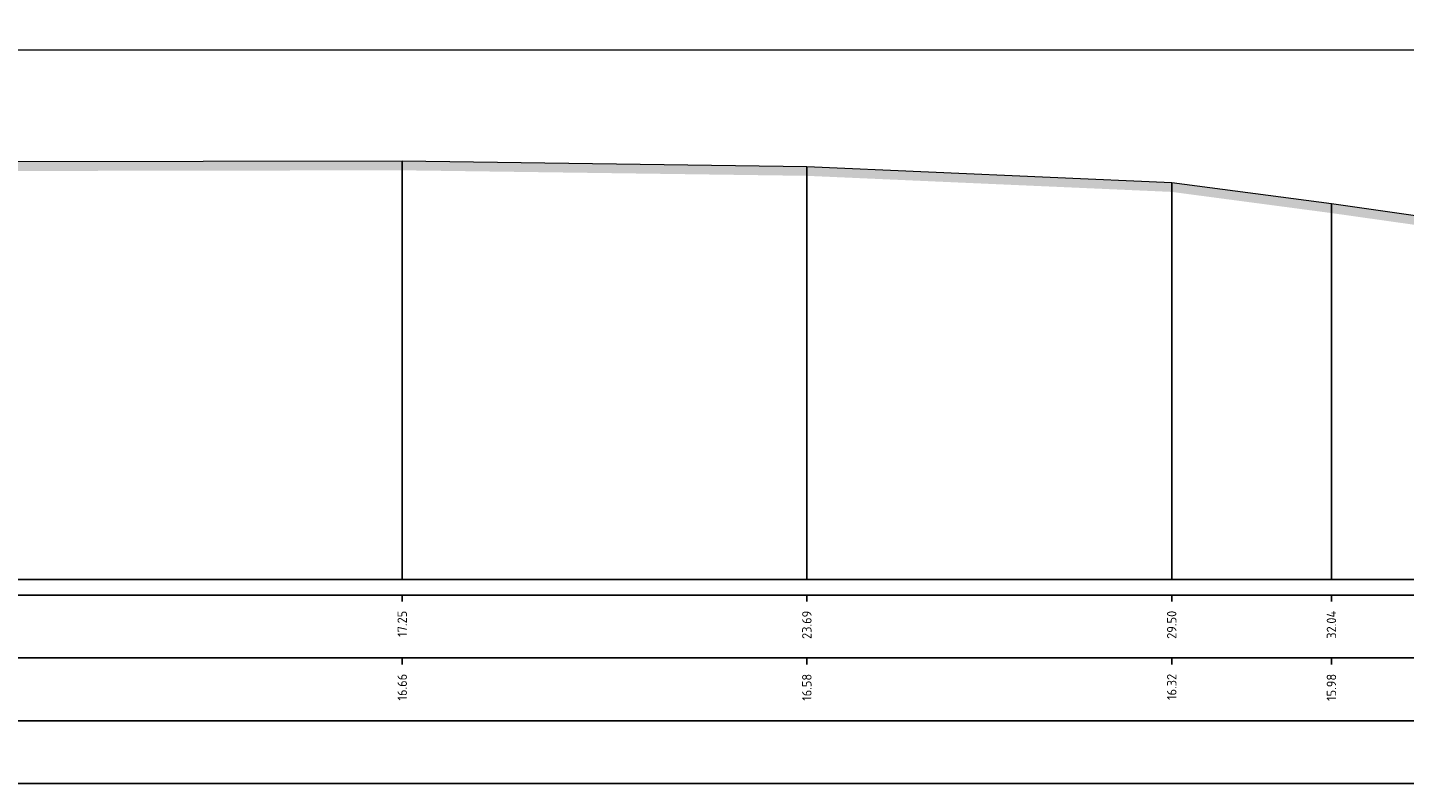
# Model space of a CAD drawing. Header units: metres. Extents: x 197883 to 206898, y 361907 to 364395.
# Tile 180 of 256: x 205926 to 205948, y 363754 to 363766. Entities that reach past the tile are written whole.
import ezdxf
from ezdxf.enums import TextEntityAlignment as Align

# ---------------------------------------------------------------- set-up
doc = ezdxf.new("R2010")
doc.units = ezdxf.units.M
doc.header["$PDMODE"] = 35
doc.header["$PDSIZE"] = 0.075
doc.layers.add('X-ME-AL-PROFIEL_HUIDIG MAAIVELD-GD', color=252, linetype='Continuous', lineweight=0)
doc.layers.add('X-XX-AL-DETAIL1-M', color=7, linetype='Continuous', lineweight=18)
doc.layers.add('X-ME-AL-PROFIELRASTER-S', color=7, linetype='Continuous')
doc.styles.add('NLCS-ISO-ANNOTATIVE-T18', font='NLCS-ISO.ttf', dxfattribs={"height": 1.8})
doc.styles.add('NLCS-ISO-M100-T25', font='NLCS-ISO.ttf', dxfattribs={"height": 0.25})
doc.dimstyles.new('NLCS-M100-T25-PIJL_L2_H1', dxfattribs={"dimscale": 0.1, "dimtxt": 2.5, "dimasz": 2.5, "dimexe": 2, "dimexo": 2, "dimgap": 0.7, "dimtad": 1, "dimzin": 0, "dimdsep": 46, "dimtxsty": 'NLCS-ISO-M100-T25', "dimcen": 0, "dimdle": 2, "dimclrd": 256, "dimclre": 256, "dimclrt": 256, "dimadec": 1, "dimazin": 0, "dimtfac": 1, "dimtdec": 3, "dimtofl": 0, "dimtmove": 0, "dimatfit": 3, "dimfxl": 2, "dimfxlon": 1, "dimtfillclr": 256, "dimtolj": 1, "dimtzin": 0, "dimlwd": -1, "dimlwe": -1, "dimarcsym": 0})

# ---------------------------------------------------------------- blocks, each defined once
blk = doc.blocks.new('SAL-PROFIELRASTER_BALK_EIND1-SOD')
at = {"color": 0, "linetype": 'ByBlock', "lineweight": -2, "flags": 128}
for points in [[(0, 0), (1, 0)], [(0, -2.5), (1, -2.5)], [(0, -12.5), (1, -12.5)]]:
    blk.add_lwpolyline(points, dxfattribs=at)
blk = doc.blocks.new('SAL-PROFIELRASTER_BALK_EIND2-SOD')
at = {"color": 0, "linetype": 'ByBlock', "lineweight": -2}
blk.add_line((1, -12.5), (0, -12.5), dxfattribs=at)
blk = doc.blocks.new('SAL-PROFIELRASTER_BALK_DATA-SOD')
at = {"color": 0, "linetype": 'ByBlock', "lineweight": -2}
blk.add_lwpolyline([(0, -3.5), (0, -2.5)], dxfattribs=at)
at = {"color": 0, "linetype": 'ByBlock', "lineweight": -2, "style": 'NLCS-ISO-ANNOTATIVE-T18'}
blk.add_attdef('GETAL', text='', height=1.5, rotation=90, dxfattribs=at).set_placement((0.75, -5), align=Align.RIGHT)
blk = doc.blocks.new('SAL-PROFIELRASTER_AANHAAL-SOD')
at = {"color": 9, "linetype": 'ByBlock', "lineweight": -2, "flags": 128}
blk.add_lwpolyline([(0, 1), (0, 0)], dxfattribs=at)
blk = doc.blocks.new('*D265')
at = {"layer": 'Defpoints', "color": 0, "transparency": 16777216}
for p in [(205915.108, 363765.225), (206005.371, 363760.908), (205915.108, 363756.798)]:
    blk.add_point(p, dxfattribs=at)
at = {"layer": 'X-XX-AL-DETAIL1-M', "color": 253, "transparency": 16777216}
for p, q in [((205915.108, 363765.025), (205915.108, 363765.425)), ((206005.371, 363765.025), (206005.371, 363765.425)), ((206005.121, 363765.225), (205915.358, 363765.225))]:
    blk.add_line(p, q, dxfattribs=at)
for points in [[(205915.358, 363765.267), (205915.358, 363765.184), (205915.108, 363765.225)], [(206005.121, 363765.267), (206005.121, 363765.184), (206005.371, 363765.225)]]:
    blk.add_solid(points, dxfattribs=at)
at = {"layer": 'X-XX-AL-DETAIL1-M', "color": 253, "transparency": 16777216, "insert": (205960.239, 363765.42), "char_height": 0.25, "attachment_point": 5, "style": 'NLCS-ISO-M100-T25'}
blk.add_mtext('\\A1;Gras', dxfattribs=at)

msp = doc.modelspace()

# ---------------------------------------------------------------- hatches: boundary and pattern name
at = {"layer": 'X-ME-AL-PROFIEL_HUIDIG MAAIVELD-GD'}
h = msp.add_hatch(dxfattribs=at)
h.set_pattern_fill('AGR-MAAIVELD', color=256, scale=0.05, pattern_type=2)
h.set_pattern_definition([(45, (131.24896, 44.17828), (-0.25000007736, 0.25000007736), []), (45, (131.21325, 44.214), (0, 0.50000015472), [0.3535535, -0.3535535]), (45, (131.17753, 44.2497), (0, 0.50000015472), [0.3535535, -0.3535535]), (45, (131.14132, 44.28592), (0, 0.50000015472), [0.3535535, -0.3535535]), (45, (131.1061, 44.32113), (0, 0.50000015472), [0.3535535, -0.3535535]), (45, (131.0704, 44.35685), (0, 0.50000015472), [0.3535535, -0.3535535]), (45, (131.03468, 44.39256), (0, 0.50000015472), [0.3535535, -0.3535535]), (315, (131.24896, 44.17828), (0.25000007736, 0.25000007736), []), (315, (131.28468, 44.214), (0.50000015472, -1e-16), [0.3535535, -0.3535535]), (315, (131.3204, 44.2497), (0.50000015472, -1e-16), [0.3535535, -0.3535535]), (315, (131.3566, 44.28592), (0.50000015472, -1e-16), [0.3535535, -0.3535535]), (315, (131.39182, 44.32113), (0.50000015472, -1e-16), [0.3535535, -0.3535535]), (315, (131.42753, 44.35685), (0.50000015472, -1e-16), [0.3535535, -0.3535535]), (315, (131.46325, 44.39256), (0.50000015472, -1e-16), [0.3535535, -0.3535535])])
h.paths.add_polyline_path([(206027.169, 363759.158), (206027.169, 363759.008), (206025.043, 363759.267), (206022.24, 363759.531), (206020.267, 363759.636), (206018.058, 363759.759), (206017.143, 363759.856), (206015.725, 363760.007), (206013.958, 363760.13), (206012.476, 363760.238), (206010.877, 363760.404), (206009.324, 363760.517), (206007.958, 363760.586), (206006.392, 363760.713), (206005.371, 363760.758), (206004.88, 363760.839), (206004.668, 363761.174), (206003.71, 363761.409), (206002.792, 363761.748), (206001.806, 363762.094), (206000.966, 363762.291), (205999.678, 363762.358), (205997.958, 363762.465), (205994.591, 363762.282), (205991.17, 363762.162), (205987.194, 363762.408), (205982.86, 363762.664), (205978.673, 363762.716), (205974.408, 363762.61), (205969.813, 363762.471), (205966.595, 363762.114), (205962.887, 363761.97), (205953.489, 363762.057), (205948.964, 363762.373), (205947.146, 363762.63), (205944.605, 363762.967), (205938.799, 363763.223), (205932.361, 363763.311), (205926.026, 363763.3), (205920.535, 363763.263), (205915.108, 363763.163), (205915.108, 363763.313), (205920.535, 363763.413), (205926.026, 363763.45), (205932.361, 363763.461), (205938.799, 363763.373), (205944.605, 363763.117), (205947.146, 363762.78), (205948.964, 363762.523), (205953.489, 363762.207), (205962.887, 363762.12), (205966.595, 363762.264), (205969.813, 363762.621), (205974.408, 363762.76), (205978.673, 363762.866), (205982.86, 363762.814), (205987.194, 363762.558), (205991.17, 363762.312), (205994.591, 363762.432), (205997.958, 363762.615), (205999.678, 363762.508), (206000.966, 363762.441), (206001.806, 363762.244), (206002.792, 363761.898), (206003.71, 363761.559), (206004.668, 363761.324), (206004.88, 363760.989), (206005.371, 363760.908), (206006.392, 363760.863), (206007.958, 363760.736), (206009.324, 363760.667), (206010.877, 363760.554), (206012.476, 363760.388), (206013.958, 363760.28), (206015.725, 363760.157), (206017.143, 363760.006), (206018.058, 363759.909), (206020.267, 363759.786), (206022.24, 363759.681), (206025.043, 363759.417)])

# ---------------------------------------------------------------- linework, layer by layer
msp.add_lwpolyline([(205915.108, 363763.313), (205920.535, 363763.413), (205926.026, 363763.45), (205932.361, 363763.461), (205938.799, 363763.373), (205944.605, 363763.117), (205947.146, 363762.78), (205948.964, 363762.523), (205953.489, 363762.207), (205962.887, 363762.12), (205966.595, 363762.264), (205969.813, 363762.621), (205974.408, 363762.76), (205978.673, 363762.866), (205982.86, 363762.814), (205987.194, 363762.558), (205991.17, 363762.312)], dxfattribs=at)

# ---------------------------------------------------------------- block references
at = {"layer": 'X-ME-AL-PROFIELRASTER-S'}
for p, yscale in [((205932.361, 363756.798), 6.662998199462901), ((205938.799, 363756.798), 6.575199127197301), ((205944.605, 363756.798), 6.318599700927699), ((205947.146, 363756.798), 5.9822998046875)]:
    msp.add_blockref('SAL-PROFIELRASTER_AANHAAL-SOD', p, dxfattribs=dict(at, yscale=yscale))
at = {"layer": 'X-ME-AL-PROFIELRASTER-S', "xscale": 112.686398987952, "yscale": 0.1, "zscale": 112.686398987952}
for name, p in [('SAL-PROFIELRASTER_BALK_EIND1-SOD', (205915.108, 363756.798)), ('SAL-PROFIELRASTER_BALK_EIND2-SOD', (205915.108, 363755.794)), ('SAL-PROFIELRASTER_BALK_EIND2-SOD', (205915.108, 363754.798))]:
    msp.add_blockref(name, p, dxfattribs=at)
at = {"layer": 'X-ME-AL-PROFIELRASTER-S', "xscale": 0.1, "yscale": 0.1, "zscale": 0.1}
for p, values in [((205932.361, 363756.798), {'GETAL': '17.25'}), ((205938.799, 363756.798), {'GETAL': '23.69'}), ((205944.605, 363756.798), {'GETAL': '29.50'}), ((205947.146, 363756.798), {'GETAL': '32.04'}), ((205932.361, 363755.794), {'GETAL': '16.66'}), ((205938.799, 363755.794), {'GETAL': '16.58'}), ((205944.605, 363755.794), {'GETAL': '16.32'}), ((205947.146, 363755.794), {'GETAL': '15.98'})]:
    msp.add_blockref('SAL-PROFIELRASTER_BALK_DATA-SOD', p, dxfattribs=at).add_auto_attribs(values)

# ---------------------------------------------------------------- dimensions: what is measured, and where the dimension line sits
at = {"layer": 'X-XX-AL-DETAIL1-M', "color": 253}
dim = msp.add_linear_dim(base=(205915.108, 363765.225), p1=(206005.371, 363760.908), p2=(205915.108, 363756.798), text='Gras', dimstyle='NLCS-M100-T25-PIJL_L2_H1', override={"dimclrd": 253, "dimclre": 253, "dimclrt": 253}, dxfattribs=at)
dim.commit()
dim.dimension.update_dxf_attribs({"geometry": '*D265', "text_midpoint": (205960.239, 363765.225), "dimtype": 160})

doc.saveas('drawing.dxf')
